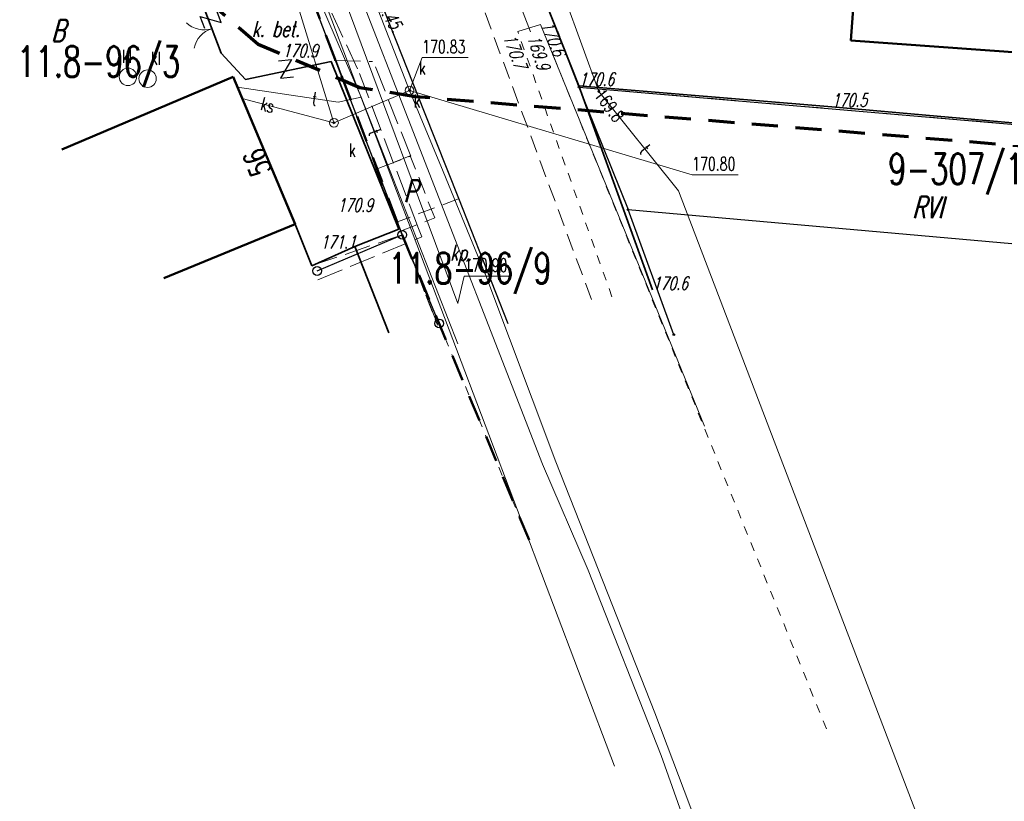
# Model space of a CAD drawing. Header units: metres. Extents: x 6508568 to 6510700, y 5686621 to 5687515.
# Tile 2 of 25: x 6508735 to 6508791, y 5686895 to 5686940. Entities that reach past the tile are written whole.
import ezdxf
from ezdxf.enums import TextEntityAlignment as Align

# ---------------------------------------------------------------- set-up
doc = ezdxf.new("R2010")
doc.units = ezdxf.units.M
for name, pattern in [('1', [0]), ('11', [3, 2.5, -0.5]), ('1_SUEP_A', [0]), ('1_SUEP_B', [10, 10]), ('1_SUKP', [0]), ('1_SUPP_P', [2, 1.5, -0.5]), ('1_SUTP_A', [0]), ('1_SUTP_B', [15, 15]), ('1_SUWP', [0]), ('2_EGBU_A', [0]), ('4', [2.5, 1.5, -1]), ('BGS', [7.5, 7.5]), ('BUW', [1.5, 1, -0.5]), ('GAO', [2.5, 1.5, -1]), ('GDE', [0]), ('GUZ', [1, 0.5, -0.5]), ('KOC', [2, 1.5, -0.5]), ('KOJ', [0]), ('KOR', [1, 0.5, -0.5]), ('KOU', [1.5, 1, -0.5])]:
    doc.linetypes.add(name, pattern=pattern)
doc.layers.get('0').update_dxf_attribs({"color": 250, "linetype": 'CONTINUOUS', "lineweight": 100})
for name, color, linetype, lineweight, true_color in [('Dzialki', 7, 'GDE', 25, 0x000000), ('EADTD_T_0', 214, 'CONTINUOUS', 25, 0x800080), ('EBTOO_T_6', 14, 'CONTINUOUS', 18, 0x800000), ('EBTPO_L_0', 134, 'BUW', 18, 0x008080), ('EDTTS_T_0', 7, 'CONTINUOUS', 25, 0x000000), ('EGBB_L_0', 34, '2_EGBU_A', 50, 0x804000), ('EKLPK_L_0', 112, '4', 18, 0x00bb5e), ('EKLTK_T_0', 112, 'CONTINUOUS', 18, 0x00b95c), ('EPGPO_L_0', 1, 'GAO', 50, 0xff0000), ('EUZPU_L_0', 114, 'GUZ', 18, 0x008040), ('EUZPU_L_3', 142, '1', 18, 0x0080c0), ('Numery_dzialek', 7, 'CONTINUOUS', 18, 0x000000), ('P_SUEP_L_0', 1, '1_SUPP_P', 18, 0xff0000), ('Punkty', 7, 'CONTINUOUS', 25, 0x000000), ('SDROK_T_1', 7, 'CONTINUOUS', 18, 0x000000), ('SDRPK_L_0', 7, 'KOJ', 25, 0x000000), ('SDRPK_L_1', 7, 'KOU', 18, 0x000000), ('SDRPK_L_2', 7, 'KOC', 18, 0x000000), ('SLUZEBNOSC_GR_L_0', 4, '4', 18, 0x00ffff), ('SUEP_L_0', 1, '1_SUEP_A', 18, 0xff0000), ('SUK_E_T_2', 34, 'CONTINUOUS', 0, 0x803300), ('SUK_E_T_4', 34, 'CONTINUOUS', 0, 0x803300), ('SUK_T_2', 34, 'CONTINUOUS', 18, 0x803300), ('SUK_T_3', 34, 'CONTINUOUS', 18, 0x803300), ('SUKP_E_T_0', 34, 'CONTINUOUS', 0, 0x803300), ('SUKP_L_0', 34, '1_SUKP', 18, 0x803300), ('SUKR_T_0', 34, 'CONTINUOUS', 18, 0x803300), ('SUTP_E_T_0', 30, 'CONTINUOUS', 0, 0xff9100), ('SUTP_L_0', 30, '1_SUTP_A', 18, 0xff9100), ('SUTR_T_0', 30, 'CONTINUOUS', 18, 0xff9100), ('SUWP_L_0', 5, '1_SUWP', 18, 0x0000ff), ('SUWR_T_0', 5, 'CONTINUOUS', 18, 0x0000ff), ('SZOPO_L_0', 7, 'BGS', 35, 0x000000), ('SZOPO_T_0', 7, 'CONTINUOUS', 18, 0x000000), ('WUKOS_T_1', 14, 'CONTINUOUS', 18, 0x800000), ('ZAKRES_L_0', 230, '4', 70, 0xff0080)]:
    doc.layers.add(name, color=color, linetype=linetype, lineweight=lineweight, true_color=true_color)
doc.styles.get("Standard").update_dxf_attribs({"font": 'Simplex.SHX', "width": 0.75})

# ---------------------------------------------------------------- blocks, each defined once
blk = doc.blocks.new('GRO')
at = {"linetype": 'CONTINUOUS'}
blk.add_circle((0, 0), 0.045, dxfattribs=at)
blk = doc.blocks.new('GRT')
at = {"linetype": 'CONTINUOUS'}
blk.add_circle((0, 0), 0.25, dxfattribs=at)
blk = doc.blocks.new('PRH')
at = {"linetype": 'CONTINUOUS'}
for p, q in [((-0.375, 0.5), (0.375, 0.5)), ((0.375, 0.5), (-0.375, -0.5)), ((-0.375, -0.5), (0.375, -0.5))]:
    blk.add_line(p, q, dxfattribs=at)
blk = doc.blocks.new('BGB')
at = {"linetype": 'CONTINUOUS'}
for centre, start, end in [((-1.5, 0), 359.9995, 60), ((1.5, 0), 120, 180.0005)]:
    blk.add_arc(centre, 1.5, start, end, dxfattribs=at)
blk = doc.blocks.new('2_SUKM')
at = {"linetype": 'CONTINUOUS'}
blk.add_circle((0, 0), 0.5, dxfattribs=at)
blk = doc.blocks.new('2_SUKS')
at = {"linetype": 'CONTINUOUS'}
blk.add_circle((0, 0), 0.25, dxfattribs=at)
blk = doc.blocks.new('2_SUPS')
at = {"linetype": 'CONTINUOUS'}
blk.add_circle((0, 0), 0.0625, dxfattribs=at)

msp = doc.modelspace()

# ---------------------------------------------------------------- linework, layer by layer
at = {"layer": 'Dzialki'}
for p, q in [((6508759.03, 5686955.94), (6508766.72, 5686936.36)), ((6508756.6, 5686927.91), (6508751.34, 5686941.68)), ((6508766.72, 5686936.36), (6508815.13, 5686932.23)), ((6508766.72, 5686936.36), (6508769.53, 5686929.35)), ((6508769.53, 5686929.35), (6508814.53, 5686925.37)), ((6508772.15, 5686922.19), (6508769.53, 5686929.35)), ((6508751.73, 5686925.84), (6508756.6, 5686927.91)), ((6508758.71, 5686922.84), (6508756.6, 5686927.91))]:
    msp.add_line(p, q, dxfattribs=at)
at = {"layer": 'EBTPO_L_0', "linetype": 'BUW', "lineweight": 18}
for p, q in [((6508757.06, 5686932.427), (6508755.106, 5686931.67)), ((6508758.457, 5686928.875), (6508757.06, 5686932.427)), ((6508755.106, 5686931.67), (6508756.503, 5686928.109)), ((6508756.503, 5686928.109), (6508758.457, 5686928.875))]:
    msp.add_line(p, q, dxfattribs=at)
at = {"layer": 'EGBB_L_0', "linetype": '2_EGBU_A'}
for p, q in [((6508782.281, 5686939.03), (6508782.727, 5686944.92)), ((6508782.281, 5686939.03), (6508792.361, 5686938.31)), ((6508737.1, 5686932.79), (6508746.91, 5686936.96)), ((6508750.47, 5686928.52), (6508746.91, 5686936.96)), ((6508742.95, 5686925.43), (6508750.47, 5686928.52))]:
    msp.add_line(p, q, dxfattribs=at)
at = {"layer": 'EKLPK_L_0', "linetype": '4'}
for p, q in [((6508766.72, 5686936.36), (6508759.03, 5686955.94)), ((6508751.34, 5686941.68), (6508756.6, 5686927.91)), ((6508766.72, 5686936.36), (6508815.13, 5686932.23)), ((6508769.53, 5686929.35), (6508766.72, 5686936.36)), ((6508769.53, 5686929.35), (6508772.15, 5686922.19)), ((6508756.6, 5686927.91), (6508751.73, 5686925.84)), ((6508756.6, 5686927.91), (6508758.71, 5686922.84))]:
    msp.add_line(p, q, dxfattribs=at)
at = {"layer": 'EPGPO_L_0', "linetype": 'GAO'}
for p, q in [((6508751.34, 5686941.68), (6508756.6, 5686927.91)), ((6508756.6, 5686927.91), (6508763.86, 5686910.45))]:
    msp.add_line(p, q, dxfattribs=at)
at = {"layer": 'EUZPU_L_0', "linetype": 'GUZ'}
for p, q in [((6508756.6, 5686927.91), (6508751.73, 5686925.84)), ((6508763.86, 5686910.45), (6508756.6, 5686927.91))]:
    msp.add_line(p, q, dxfattribs=at)
at = {"layer": 'EUZPU_L_3', "linetype": '11'}
msp.add_line((6508763.215, 5686939.543), (6508764.524, 5686939.943), dxfattribs=at)
at = {"layer": 'EUZPU_L_3', "linetype": 'KOR', "lineweight": 15}
for p, q in [((6508764.524, 5686939.943), (6508781.053, 5686899.233)), ((6508768.607, 5686924.363), (6508763.215, 5686939.543))]:
    msp.add_line(p, q, dxfattribs=at)
at = {"layer": 'EUZPU_L_3', "linetype": '1'}
msp.add_line((6508773.914, 5686916.96), (6508764.524, 5686939.943), dxfattribs=at)
at = {"layer": 'P_SUEP_L_0', "linetype": '1_SUPP_P'}
for p, q in [((6508754.044, 5686937.417), (6508751.71, 5686942.45)), ((6508757.532, 5686928.276), (6508754.044, 5686937.417)), ((6508757.718, 5686927.797), (6508757.532, 5686928.276)), ((6508751.77, 5686925.339), (6508757.718, 5686927.797))]:
    msp.add_line(p, q, dxfattribs=at)
at = {"layer": 'SDRPK_L_0', "linetype": 'KOJ'}
for p, q in [((6508757.867, 5686934.926), (6508752.366, 5686948.924)), ((6508759.848, 5686929.984), (6508757.867, 5686934.926)), ((6508762.662, 5686922.808), (6508759.848, 5686929.984))]:
    msp.add_line(p, q, dxfattribs=at)
at = {"layer": 'SDRPK_L_1', "linetype": 'KOU'}
for p, q in [((6508767.437, 5686924.204), (6508761.33, 5686940.652)), ((6508759.858, 5686929.984), (6508756.334, 5686928.657)), ((6508756.334, 5686928.657), (6508758.618, 5686922.734))]:
    msp.add_line(p, q, dxfattribs=at)
at = {"layer": 'SDRPK_L_2', "linetype": 'KOC'}
for p, q in [((6508752.7, 5686937.88), (6508754.89, 5686937.83)), ((6508752.8, 5686937.95), (6508755.106, 5686931.67)), ((6508757.09, 5686932.41), (6508754.95, 5686937.8)), ((6508755.106, 5686931.67), (6508757.09, 5686932.41)), ((6508756.28, 5686928.81), (6508755.106, 5686931.67)), ((6508742.958, 5686925.436), (6508750.45, 5686928.52)), ((6508750.45, 5686928.52), (6508751.417, 5686926.138)), ((6508751.429, 5686926.144), (6508756.6, 5686927.91)), ((6508756.6, 5686927.91), (6508758.62, 5686922.784))]:
    msp.add_line(p, q, dxfattribs=at)
at = {"layer": 'SLUZEBNOSC_GR_L_0', "linetype": '4'}
for p, q in [((6508751.73, 5686925.84), (6508756.6, 5686927.91)), ((6508756.6, 5686927.91), (6508758.71, 5686922.84))]:
    msp.add_line(p, q, dxfattribs=at)
at = {"layer": 'SUEP_L_0', "linetype": '1_SUEP_B'}
msp.add_line((6508768.76, 5686897.5), (6508751.71, 5686942.45), dxfattribs=at)
at = {"layer": 'SUKP_L_0', "linetype": '1_SUKP'}
for p, q in [((6508757.015, 5686936.176), (6508747.196, 5686961.452)), ((6508758.057, 5686954.722), (6508763.942, 5686939.522)), ((6508756.945, 5686934.55), (6508751.795, 5686947.753)), ((6508757.015, 5686936.176), (6508752.69, 5686934.32)), ((6508758.948, 5686931.528), (6508757.015, 5686936.176)), ((6508752.69, 5686934.32), (6508747.439, 5686935.707)), ((6508764.634, 5686914.786), (6508756.945, 5686934.55)), ((6508761.385, 5686925.588), (6508758.948, 5686931.528)), ((6508765.398, 5686914.923), (6508761.385, 5686925.588)), ((6508767.237, 5686908.711), (6508764.634, 5686914.786)), ((6508771.066, 5686900.543), (6508765.398, 5686914.923)), ((6508771.423, 5686898.107), (6508767.237, 5686908.711)), ((6508776.219, 5686886.936), (6508771.066, 5686900.543)), ((6508774.038, 5686890.751), (6508771.423, 5686898.107))]:
    msp.add_line(p, q, dxfattribs=at)
at = {"layer": 'SUKR_T_0', "linetype": 'CONTINUOUS', "lineweight": 0}
for p, q in [((6508752.69, 5686934.32), (6508748.717, 5686947.253)), ((6508757.02, 5686936.17), (6508757.74, 5686938.05)), ((6508757.74, 5686938.05), (6508760.373, 5686938.05)), ((6508757.015, 5686936.176), (6508773.202, 5686931.347)), ((6508773.202, 5686931.347), (6508775.835, 5686931.347))]:
    msp.add_line(p, q, dxfattribs=at)
at = {"layer": 'SUTP_L_0', "linetype": '1_SUTP_A'}
for p, q in [((6508761.746, 5686952.944), (6508767.854, 5686936.118)), ((6508751.423, 5686942.335), (6508754.249, 5686935.779)), ((6508752.93, 5686935.493), (6508747.167, 5686936.351)), ((6508767.854, 5686936.118), (6508772.419, 5686930.423)), ((6508754.249, 5686935.779), (6508752.93, 5686935.493)), ((6508754.249, 5686935.779), (6508759.783, 5686921.67)), ((6508772.419, 5686930.423), (6508807.604, 5686838.492))]:
    msp.add_line(p, q, dxfattribs=at)
at = {"layer": 'SUTP_L_0', "linetype": '1_SUTP_B'}
msp.add_line((6508768.76, 5686897.5), (6508751.71, 5686942.45), dxfattribs=at)
at = {"layer": 'SUWP_L_0', "linetype": '1_SUWP'}
msp.add_line((6508746.336, 5686960.056), (6508759.789, 5686923.974), dxfattribs=at)
at = {"layer": 'SUWR_T_0', "linetype": 'CONTINUOUS', "lineweight": 0}
for p, q in [((6508759.79, 5686924), (6508760.15, 5686925.55)), ((6508760.15, 5686925.55), (6508762.756, 5686925.55))]:
    msp.add_line(p, q, dxfattribs=at)
at = {"layer": 'SZOPO_L_0', "linetype": 'BGS'}
for p, q in [((6508763.671, 5686944.085), (6508766.72, 5686936.439)), ((6508745.09, 5686941.32), (6508746.23, 5686938.3)), ((6508746.23, 5686938.3), (6508747.63, 5686936.8)), ((6508747.63, 5686936.8), (6508752.52, 5686937.83)), ((6508752.52, 5686937.83), (6508756.41, 5686928.24)), ((6508766.72, 5686936.439), (6508781.194, 5686935.24)), ((6508766.72, 5686936.439), (6508770.94, 5686924.759)), ((6508781.194, 5686935.24), (6508797.508, 5686933.792)), ((6508750.47, 5686928.52), (6508751.42, 5686926.14)), ((6508753.89, 5686927.24), (6508756.41, 5686928.24)), ((6508751.42, 5686926.14), (6508753.89, 5686927.24)), ((6508753.89, 5686927.24), (6508755.836, 5686922.305))]:
    msp.add_line(p, q, dxfattribs=at)
at = {"layer": 'ZAKRES_L_0', "linetype": '4'}
for p, q in [((6508748.35, 5686938.8), (6508743.56, 5686942.95)), ((6508754.18, 5686936.33), (6508748.35, 5686938.8)), ((6508757.36, 5686935.81), (6508754.18, 5686936.33)), ((6508982.44, 5686917.49), (6508757.36, 5686935.81))]:
    msp.add_line(p, q, dxfattribs=at)

# ---------------------------------------------------------------- block references
at = {"layer": 'EDTTS_T_0'}
for p, rotation in [((6508745.634, 5686940.24), 111.07861879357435), ((6508749.941, 5686937.412), 6.62887981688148)]:
    msp.add_blockref('PRH', p, dxfattribs=dict(at, rotation=rotation))
at = {"layer": 'Punkty'}
for name, p in [('GRO', (6508766.72, 5686936.36)), ('GRO', (6508769.53, 5686929.35)), ('GRT', (6508756.6, 5686927.91)), ('GRT', (6508751.73, 5686925.84)), ('GRT', (6508758.71, 5686922.84)), ('GRO', (6508772.15, 5686922.19))]:
    msp.add_blockref(name, p, dxfattribs=at)
at = {"layer": 'SUK_T_2'}
for p in [(6508740.891, 5686936.951), (6508742.016, 5686936.848)]:
    msp.add_blockref('2_SUKM', p, dxfattribs=at)
at = {"layer": 'SUK_T_3'}
for p in [(6508757.015, 5686936.176), (6508757.02, 5686936.17), (6508752.69, 5686934.32)]:
    msp.add_blockref('2_SUKS', p, dxfattribs=at)
at = {"layer": 'SUKR_T_0'}
for p in [(6508757.015, 5686936.176), (6508752.69, 5686934.32)]:
    msp.add_blockref('2_SUPS', p, dxfattribs=at)
at = {"layer": 'SUKR_T_0', "rotation": 359.99999749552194}
msp.add_blockref('2_SUPS', (6508757.02, 5686936.17), dxfattribs=at)
at = {"layer": 'SUTR_T_0'}
msp.add_blockref('2_SUPS', (6508767.854, 5686936.118), dxfattribs=at)
at = {"layer": 'SZOPO_T_0', "rotation": 107.34876177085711}
msp.add_blockref('BGB', (6508745.7, 5686939.705), dxfattribs=at)

# ---------------------------------------------------------------- texts
at = {"layer": 'EADTD_T_0', "width": 0.7}
msp.add_text('56', height=1.25, rotation=112, dxfattribs=at).set_placement((6508748.88, 5686932.29), align=Align.CENTER)
at = {"layer": 'EBTOO_T_6', "oblique": 15, "width": 0.7}
msp.add_text('P', height=1.25, dxfattribs=at).set_placement((6508757.069, 5686930.411), align=Align.MIDDLE)
at = {"layer": 'EKLTK_T_0', "oblique": 15, "width": 0.7}
for s, p in [('B', (6508736.498, 5686940.218)), ('RVI', (6508785.806, 5686930.107))]:
    msp.add_text(s, height=1.25, dxfattribs=at).set_placement(p, align=Align.TOP_LEFT)
at = {"layer": 'Numery_dzialek', "width": 0.7}
for s, p in [('11.8-96/3', (6508734.545, 5686938.7)), ('9-307/1', (6508784.42, 5686932.56)), ('11.8-96/9', (6508755.81, 5686926.87))]:
    msp.add_text(s, height=1.75, dxfattribs=at).set_placement(p, align=Align.TOP_LEFT)
at = {"layer": 'SDROK_T_1', "oblique": 15, "width": 0.7}
for s, p in [('k. bet.', (6508749.363, 5686939.692)), ('kp.', (6508759.963, 5686926.737))]:
    msp.add_text(s, height=0.9, dxfattribs=at).set_placement(p, align=Align.MIDDLE)
at = {"layer": 'SUK_E_T_2', "lineweight": 9, "width": 0.7}
for p in [(6508740.541, 5686937.756), (6508742.202, 5686937.635)]:
    msp.add_text('kl', height=0.75, dxfattribs=at).set_placement(p)
at = {"layer": 'SUK_E_T_4', "lineweight": 9, "width": 0.7}
msp.add_text('k', height=0.75, dxfattribs=at).set_placement((6508757.55, 5686937.08))
for p in [(6508757.25, 5686935.95), (6508753.552, 5686933.13)]:
    msp.add_text('k', height=0.75, dxfattribs=at).set_placement(p, align=Align.TOP_LEFT)
at = {"layer": 'SUKP_E_T_0', "lineweight": 9, "width": 0.7}
msp.add_text('ks', height=0.75, rotation=345.2066, dxfattribs=at).set_placement((6508748.89, 5686935.324), align=Align.MIDDLE)
at = {"layer": 'SUKR_T_0', "lineweight": 9, "width": 0.7}
msp.add_text('170.83', height=0.75, dxfattribs=at).set_placement((6508757.74, 5686939.05), align=Align.TOP_LEFT)
msp.add_text('170.80', height=0.75, dxfattribs=at).set_placement((6508773.202, 5686931.972), align=Align.MIDDLE_LEFT)
at = {"layer": 'SUTP_E_T_0', "lineweight": 9, "width": 0.7}
for rotation, p in [(351.5371, (6508751.578, 5686935.694)), (291.4165, (6508755.03, 5686933.788)), (308.717, (6508770.504, 5686932.812))]:
    msp.add_text('t', height=0.75, rotation=rotation, dxfattribs=at).set_placement(p, align=Align.MIDDLE)
at = {"layer": 'SUTR_T_0', "lineweight": 9, "width": 0.7}
msp.add_text('169.8', height=0.75, rotation=307.1232, dxfattribs=at).set_placement((6508767.854, 5686936.118), align=Align.MIDDLE_LEFT)
at = {"layer": 'SUWR_T_0', "lineweight": 9, "width": 0.7}
msp.add_text('170.90', height=0.75, dxfattribs=at).set_placement((6508760.15, 5686926.55), align=Align.TOP_LEFT)
at = {"layer": 'WUKOS_T_1', "oblique": 15, "width": 0.7}
msp.add_text('170.45.', height=0.75, rotation=301.0345, dxfattribs=at).set_placement((6508755.33, 5686942.11), align=Align.TOP_LEFT)
for s, rotation, p in [('170.6', 292.0988, (6508764.524, 5686939.943)), ('170.7', -70, (6508762.37, 5686939.235)), ('169.9', -72, (6508763.746, 5686939.211))]:
    msp.add_text(s, height=0.75, rotation=rotation, dxfattribs=at).set_placement(p)
for s, p in [('170.9', (6508749.75, 5686938.07)), ('170.6', (6508766.72, 5686936.439)), ('170.6', (6508766.72, 5686936.439)), ('170.5', (6508781.194, 5686935.24)), ('170.5', (6508781.194, 5686935.24)), ('170.9', (6508752.89, 5686929.23)), ('170.6', (6508770.94, 5686924.759)), ('170.6', (6508770.94, 5686924.759))]:
    msp.add_text(s, height=0.75, dxfattribs=at).set_placement(p)
msp.add_text('171.1', height=0.75, dxfattribs=at).set_placement((6508753.935, 5686927.127), align=Align.RIGHT)

doc.saveas('drawing.dxf')
